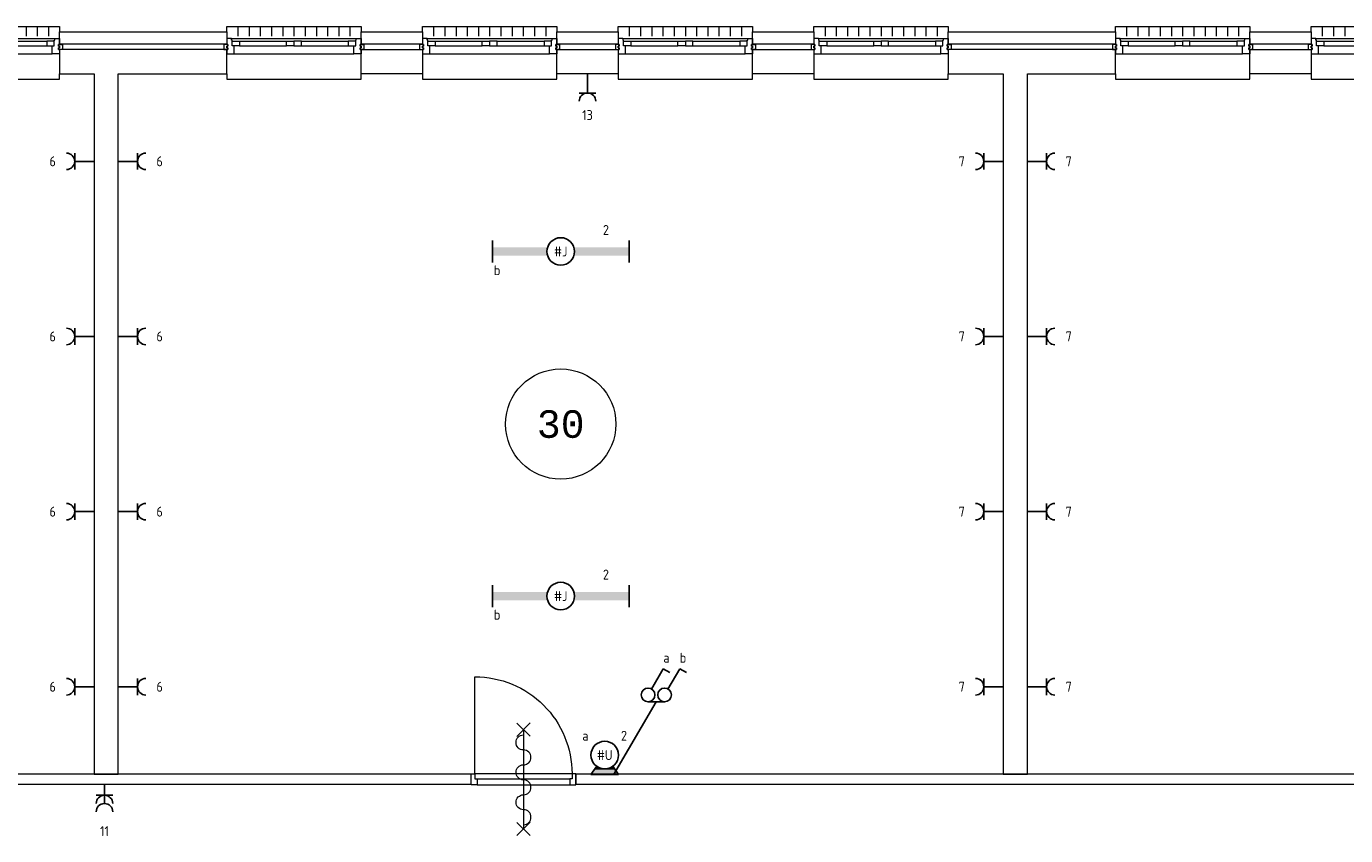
# Model space of a CAD drawing. Extents: x 1776 to 84138, y 13023 to 41651.
# Tile 12 of 21: x 30590 to 42555, y 27715 to 35059. Entities that reach past the tile are written whole.
import ezdxf
from ezdxf.enums import TextEntityAlignment as Align
from ezdxf.xclip import XClip

# ---------------------------------------------------------------- set-up
doc = ezdxf.new("R2010")
doc.units = 0
doc.header["$LTSCALE"] = 50
doc.header["$XCLIPFRAME"] = 0
doc.layers.get('0').update_dxf_attribs({"linetype": 'CONTINUOUS'})
for name, color, linetype in [('EL6222--', 3, 'CONTINUOUS'), ('EL6311--', 3, 'CONTINUOUS'), ('Xref', 8, 'CONTINUOUS'), ('Xref-1e26$0$AL$1A---_ALGEMEEN', 8, 'CONTINUOUS'), ('Xref-1e26$0$AT$1A---_TEKST050', 8, 'CONTINUOUS')]:
    doc.layers.add(name, color=color, linetype=linetype)
doc.styles.add('buro-018', font='Isocp.shx', dxfattribs={"height": 90})
doc.styles.add('Xref-1e26$0$MONOTXT', font='MONOTXT')

# ---------------------------------------------------------------- blocks, each defined once
blk = doc.blocks.new('*O66')
at = {"layer": 'Xref-1e26$0$AL$1A---_ALGEMEEN', "color": 0, "linetype": 'Continuous', "lineweight": 0}
for p, q in [((-508.33, 240), (-508.33, 150)), ((-406.66, 240), (-406.66, 150)), ((-305, 240), (-305, 150)), ((-203.33, 240), (-203.33, 150)), ((-101.66, 240), (-101.66, 150)), ((0, 240), (0, 150)), ((101.66, 240), (101.66, 150)), ((203.33, 240), (203.33, 150)), ((305, 240), (305, 150)), ((406.66, 240), (406.66, 150)), ((508.33, 240), (508.33, 150)), ((-565.5, 130), (565.5, 130)), ((-493, 106), (-67, 106)), ((-493, 63), (-67, 63)), ((67, 106), (493, 106)), ((67, 63), (493, 63)), ((-543, -9), (543, -9))]:
    blk.add_line(p, q, dxfattribs=at)
for points in [[(-610, 190), (-610, 240), (610, 240), (610, 190)], [(-610, -190), (-610, -240), (610, -240), (610, -190)]]:
    blk.add_lwpolyline(points, dxfattribs=at)
for points in [[(-610, -9), (-545.15, -9), (-543, -6.86), (-543, 63), (-560, 63), (-560, 114), (-565.5, 114), (-565.5, 127.78), (-567.72, 130), (-610, 130), (-610, 76), (-601, 76), (-601, 60), (-610, 60), (-610, 46), (-601, 46), (-601, 30), (-610, 30)], [(610, -9), (545.15, -9), (543, -6.86), (543, 63), (560, 63), (560, 114), (565.5, 114), (565.5, 127.78), (567.72, 130), (610, 130), (610, 76), (601, 76), (601, 60), (610, 60), (610, 46), (601, 46), (601, 30), (610, 30)], [(-635, 30), (-601, 30), (-601, 46), (-610, 46), (-610, 60), (-601, 60), (-601, 76), (-635, 76)], [(-560, 106), (-493, 106), (-493, 63), (-560, 63)], [(-67, 106), (0, 106), (0, 63), (-67, 63)], [(67, 106), (0, 106), (0, 63), (67, 63)], [(560, 106), (493, 106), (493, 63), (560, 63)], [(635, 30), (601, 30), (601, 46), (610, 46), (610, 60), (601, 60), (601, 76), (635, 76)]]:
    blk.add_lwpolyline(points, close=True, dxfattribs=at)
blk = doc.blocks.new('*O67')
at = {"layer": 'Xref-1e26$0$AL$1A---_ALGEMEEN', "color": 0, "linetype": 'Continuous', "lineweight": 0}
for p, q in [((-508.33, 240), (-508.33, 150)), ((-406.66, 240), (-406.66, 150)), ((-305, 240), (-305, 150)), ((-203.33, 240), (-203.33, 150)), ((-101.66, 240), (-101.66, 150)), ((0, 240), (0, 150)), ((101.66, 240), (101.66, 150)), ((203.33, 240), (203.33, 150)), ((305, 240), (305, 150)), ((406.66, 240), (406.66, 150)), ((508.33, 240), (508.33, 150)), ((-565.5, 130), (565.5, 130)), ((-493, 106), (-67, 106)), ((-493, 63), (-67, 63)), ((67, 106), (493, 106)), ((67, 63), (493, 63)), ((-543, -9), (543, -9))]:
    blk.add_line(p, q, dxfattribs=at)
for points in [[(-610, 190), (-610, 240), (610, 240), (610, 190)], [(-610, -190), (-610, -240), (610, -240), (610, -190)]]:
    blk.add_lwpolyline(points, dxfattribs=at)
for points in [[(-610, -9), (-545.15, -9), (-543, -6.86), (-543, 63), (-560, 63), (-560, 114), (-565.5, 114), (-565.5, 127.78), (-567.72, 130), (-610, 130), (-610, 76), (-601, 76), (-601, 60), (-610, 60), (-610, 46), (-601, 46), (-601, 30), (-610, 30)], [(610, -9), (545.15, -9), (543, -6.86), (543, 63), (560, 63), (560, 114), (565.5, 114), (565.5, 127.78), (567.72, 130), (610, 130), (610, 76), (601, 76), (601, 60), (610, 60), (610, 46), (601, 46), (601, 30), (610, 30)], [(-635, 30), (-601, 30), (-601, 46), (-610, 46), (-610, 60), (-601, 60), (-601, 76), (-635, 76)], [(-560, 106), (-493, 106), (-493, 63), (-560, 63)], [(-67, 106), (0, 106), (0, 63), (-67, 63)], [(67, 106), (0, 106), (0, 63), (67, 63)], [(560, 106), (493, 106), (493, 63), (560, 63)], [(635, 30), (601, 30), (601, 46), (610, 46), (610, 60), (601, 60), (601, 76), (635, 76)]]:
    blk.add_lwpolyline(points, close=True, dxfattribs=at)
blk = doc.blocks.new('*O68')
at = {"layer": 'Xref-1e26$0$AL$1A---_ALGEMEEN', "color": 0, "linetype": 'Continuous', "lineweight": 0}
for p, q in [((-508.33, 240), (-508.33, 150)), ((-406.66, 240), (-406.66, 150)), ((-305, 240), (-305, 150)), ((-203.33, 240), (-203.33, 150)), ((-101.66, 240), (-101.66, 150)), ((0, 240), (0, 150)), ((101.66, 240), (101.66, 150)), ((203.33, 240), (203.33, 150)), ((305, 240), (305, 150)), ((406.66, 240), (406.66, 150)), ((508.33, 240), (508.33, 150)), ((-565.5, 130), (565.5, 130)), ((-493, 106), (-67, 106)), ((-493, 63), (-67, 63)), ((67, 106), (493, 106)), ((67, 63), (493, 63)), ((-543, -9), (543, -9))]:
    blk.add_line(p, q, dxfattribs=at)
for points in [[(-610, 190), (-610, 240), (610, 240), (610, 190)], [(-610, -190), (-610, -240), (610, -240), (610, -190)]]:
    blk.add_lwpolyline(points, dxfattribs=at)
for points in [[(-610, -9), (-545.15, -9), (-543, -6.86), (-543, 63), (-560, 63), (-560, 114), (-565.5, 114), (-565.5, 127.78), (-567.72, 130), (-610, 130), (-610, 76), (-601, 76), (-601, 60), (-610, 60), (-610, 46), (-601, 46), (-601, 30), (-610, 30)], [(610, -9), (545.15, -9), (543, -6.86), (543, 63), (560, 63), (560, 114), (565.5, 114), (565.5, 127.78), (567.72, 130), (610, 130), (610, 76), (601, 76), (601, 60), (610, 60), (610, 46), (601, 46), (601, 30), (610, 30)], [(-635, 30), (-601, 30), (-601, 46), (-610, 46), (-610, 60), (-601, 60), (-601, 76), (-635, 76)], [(-560, 106), (-493, 106), (-493, 63), (-560, 63)], [(-67, 106), (0, 106), (0, 63), (-67, 63)], [(67, 106), (0, 106), (0, 63), (67, 63)], [(560, 106), (493, 106), (493, 63), (560, 63)], [(635, 30), (601, 30), (601, 46), (610, 46), (610, 60), (601, 60), (601, 76), (635, 76)]]:
    blk.add_lwpolyline(points, close=True, dxfattribs=at)
blk = doc.blocks.new('*O69')
at = {"layer": 'Xref-1e26$0$AL$1A---_ALGEMEEN', "color": 0, "linetype": 'Continuous', "lineweight": 0}
for p, q in [((-508.33, 240), (-508.33, 150)), ((-406.66, 240), (-406.66, 150)), ((-305, 240), (-305, 150)), ((-203.33, 240), (-203.33, 150)), ((-101.66, 240), (-101.66, 150)), ((0, 240), (0, 150)), ((101.66, 240), (101.66, 150)), ((203.33, 240), (203.33, 150)), ((305, 240), (305, 150)), ((406.66, 240), (406.66, 150)), ((508.33, 240), (508.33, 150)), ((-565.5, 130), (565.5, 130)), ((-493, 106), (-67, 106)), ((-493, 63), (-67, 63)), ((67, 106), (493, 106)), ((67, 63), (493, 63)), ((-543, -9), (543, -9))]:
    blk.add_line(p, q, dxfattribs=at)
for points in [[(-610, 190), (-610, 240), (610, 240), (610, 190)], [(-610, -190), (-610, -240), (610, -240), (610, -190)]]:
    blk.add_lwpolyline(points, dxfattribs=at)
for points in [[(-610, -9), (-545.15, -9), (-543, -6.86), (-543, 63), (-560, 63), (-560, 114), (-565.5, 114), (-565.5, 127.78), (-567.72, 130), (-610, 130), (-610, 76), (-601, 76), (-601, 60), (-610, 60), (-610, 46), (-601, 46), (-601, 30), (-610, 30)], [(610, -9), (545.15, -9), (543, -6.86), (543, 63), (560, 63), (560, 114), (565.5, 114), (565.5, 127.78), (567.72, 130), (610, 130), (610, 76), (601, 76), (601, 60), (610, 60), (610, 46), (601, 46), (601, 30), (610, 30)], [(-635, 30), (-601, 30), (-601, 46), (-610, 46), (-610, 60), (-601, 60), (-601, 76), (-635, 76)], [(-560, 106), (-493, 106), (-493, 63), (-560, 63)], [(-67, 106), (0, 106), (0, 63), (-67, 63)], [(67, 106), (0, 106), (0, 63), (67, 63)], [(560, 106), (493, 106), (493, 63), (560, 63)], [(635, 30), (601, 30), (601, 46), (610, 46), (610, 60), (601, 60), (601, 76), (635, 76)]]:
    blk.add_lwpolyline(points, close=True, dxfattribs=at)
blk = doc.blocks.new('*O70')
at = {"layer": 'Xref-1e26$0$AL$1A---_ALGEMEEN', "color": 0, "linetype": 'Continuous', "lineweight": 0}
for p, q in [((-508.33, 240), (-508.33, 150)), ((-406.66, 240), (-406.66, 150)), ((-305, 240), (-305, 150)), ((-203.33, 240), (-203.33, 150)), ((-101.66, 240), (-101.66, 150)), ((0, 240), (0, 150)), ((101.66, 240), (101.66, 150)), ((203.33, 240), (203.33, 150)), ((305, 240), (305, 150)), ((406.66, 240), (406.66, 150)), ((508.33, 240), (508.33, 150)), ((-565.5, 130), (565.5, 130)), ((-493, 106), (-67, 106)), ((-493, 63), (-67, 63)), ((67, 106), (493, 106)), ((67, 63), (493, 63)), ((-543, -9), (543, -9))]:
    blk.add_line(p, q, dxfattribs=at)
for points in [[(-610, 190), (-610, 240), (610, 240), (610, 190)], [(-610, -190), (-610, -240), (610, -240), (610, -190)]]:
    blk.add_lwpolyline(points, dxfattribs=at)
for points in [[(-610, -9), (-545.15, -9), (-543, -6.86), (-543, 63), (-560, 63), (-560, 114), (-565.5, 114), (-565.5, 127.78), (-567.72, 130), (-610, 130), (-610, 76), (-601, 76), (-601, 60), (-610, 60), (-610, 46), (-601, 46), (-601, 30), (-610, 30)], [(610, -9), (545.15, -9), (543, -6.86), (543, 63), (560, 63), (560, 114), (565.5, 114), (565.5, 127.78), (567.72, 130), (610, 130), (610, 76), (601, 76), (601, 60), (610, 60), (610, 46), (601, 46), (601, 30), (610, 30)], [(-635, 30), (-601, 30), (-601, 46), (-610, 46), (-610, 60), (-601, 60), (-601, 76), (-635, 76)], [(-560, 106), (-493, 106), (-493, 63), (-560, 63)], [(-67, 106), (0, 106), (0, 63), (-67, 63)], [(67, 106), (0, 106), (0, 63), (67, 63)], [(560, 106), (493, 106), (493, 63), (560, 63)], [(635, 30), (601, 30), (601, 46), (610, 46), (610, 60), (601, 60), (601, 76), (635, 76)]]:
    blk.add_lwpolyline(points, close=True, dxfattribs=at)
blk = doc.blocks.new('*O71')
at = {"layer": 'Xref-1e26$0$AL$1A---_ALGEMEEN', "color": 0, "linetype": 'Continuous', "lineweight": 0}
for p, q in [((-508.33, 240), (-508.33, 150)), ((-406.66, 240), (-406.66, 150)), ((-305, 240), (-305, 150)), ((-203.33, 240), (-203.33, 150)), ((-101.66, 240), (-101.66, 150)), ((0, 240), (0, 150)), ((101.66, 240), (101.66, 150)), ((203.33, 240), (203.33, 150)), ((305, 240), (305, 150)), ((406.66, 240), (406.66, 150)), ((508.33, 240), (508.33, 150)), ((-565.5, 130), (565.5, 130)), ((-493, 106), (-67, 106)), ((-493, 63), (-67, 63)), ((67, 106), (493, 106)), ((67, 63), (493, 63)), ((-543, -9), (543, -9))]:
    blk.add_line(p, q, dxfattribs=at)
for points in [[(-610, 190), (-610, 240), (610, 240), (610, 190)], [(-610, -190), (-610, -240), (610, -240), (610, -190)]]:
    blk.add_lwpolyline(points, dxfattribs=at)
for points in [[(-610, -9), (-545.15, -9), (-543, -6.86), (-543, 63), (-560, 63), (-560, 114), (-565.5, 114), (-565.5, 127.78), (-567.72, 130), (-610, 130), (-610, 76), (-601, 76), (-601, 60), (-610, 60), (-610, 46), (-601, 46), (-601, 30), (-610, 30)], [(610, -9), (545.15, -9), (543, -6.86), (543, 63), (560, 63), (560, 114), (565.5, 114), (565.5, 127.78), (567.72, 130), (610, 130), (610, 76), (601, 76), (601, 60), (610, 60), (610, 46), (601, 46), (601, 30), (610, 30)], [(-635, 30), (-601, 30), (-601, 46), (-610, 46), (-610, 60), (-601, 60), (-601, 76), (-635, 76)], [(-560, 106), (-493, 106), (-493, 63), (-560, 63)], [(-67, 106), (0, 106), (0, 63), (-67, 63)], [(67, 106), (0, 106), (0, 63), (67, 63)], [(560, 106), (493, 106), (493, 63), (560, 63)], [(635, 30), (601, 30), (601, 46), (610, 46), (610, 60), (601, 60), (601, 76), (635, 76)]]:
    blk.add_lwpolyline(points, close=True, dxfattribs=at)
blk = doc.blocks.new('*O72')
at = {"layer": 'Xref-1e26$0$AL$1A---_ALGEMEEN', "color": 0, "linetype": 'Continuous', "lineweight": 0}
for p, q in [((-508.33, 240), (-508.33, 150)), ((-406.66, 240), (-406.66, 150)), ((-305, 240), (-305, 150)), ((-203.33, 240), (-203.33, 150)), ((-101.66, 240), (-101.66, 150)), ((0, 240), (0, 150)), ((101.66, 240), (101.66, 150)), ((203.33, 240), (203.33, 150)), ((305, 240), (305, 150)), ((406.66, 240), (406.66, 150)), ((508.33, 240), (508.33, 150)), ((-565.5, 130), (565.5, 130)), ((-493, 106), (-67, 106)), ((-493, 63), (-67, 63)), ((67, 106), (493, 106)), ((67, 63), (493, 63)), ((-543, -9), (543, -9))]:
    blk.add_line(p, q, dxfattribs=at)
for points in [[(-610, 190), (-610, 240), (610, 240), (610, 190)], [(-610, -190), (-610, -240), (610, -240), (610, -190)]]:
    blk.add_lwpolyline(points, dxfattribs=at)
for points in [[(-610, -9), (-545.15, -9), (-543, -6.86), (-543, 63), (-560, 63), (-560, 114), (-565.5, 114), (-565.5, 127.78), (-567.72, 130), (-610, 130), (-610, 76), (-601, 76), (-601, 60), (-610, 60), (-610, 46), (-601, 46), (-601, 30), (-610, 30)], [(610, -9), (545.15, -9), (543, -6.86), (543, 63), (560, 63), (560, 114), (565.5, 114), (565.5, 127.78), (567.72, 130), (610, 130), (610, 76), (601, 76), (601, 60), (610, 60), (610, 46), (601, 46), (601, 30), (610, 30)], [(-635, 30), (-601, 30), (-601, 46), (-610, 46), (-610, 60), (-601, 60), (-601, 76), (-635, 76)], [(-560, 106), (-493, 106), (-493, 63), (-560, 63)], [(-67, 106), (0, 106), (0, 63), (-67, 63)], [(67, 106), (0, 106), (0, 63), (67, 63)], [(560, 106), (493, 106), (493, 63), (560, 63)], [(635, 30), (601, 30), (601, 46), (610, 46), (610, 60), (601, 60), (601, 76), (635, 76)]]:
    blk.add_lwpolyline(points, close=True, dxfattribs=at)
blk = doc.blocks.new('Xref-1e26$0$ED0881')
at = {"layer": 'Xref-1e26$0$AL$1A---_ALGEMEEN', "color": 0, "linetype": 'Continuous', "lineweight": 0}
for p, q in [((475, -400), (475, 500)), ((915, 0), (35, 0)), ((55, 100), (895, 100)), ((55, 45), (895, 45))]:
    blk.add_line(p, q, dxfattribs=at)
for points in [[(55, 100), (0, 100), (0, 0), (35, 0), (35, 45), (55, 45), (55, 100)], [(950, 0), (915, 0), (915, 45), (895, 45), (895, 100), (950, 100), (950, 0)]]:
    blk.add_lwpolyline(points, close=True, dxfattribs=at)
blk.add_lwpolyline([(35, 0), (35, -880, 0.414214), (915, 0)], format="xyb", dxfattribs=at)
blk = doc.blocks.new('Xref-1e26$0$BRW60')
at = {"layer": 'Xref-1e26$0$AL$1A---_ALGEMEEN', "color": 0, "linetype": 'Continuous', "lineweight": 0}
for p, q in [((-61.42, 393.58), (61.43, 516.42)), ((59.19, 395.81), (-59.19, 514.19)), ((-61.42, -506.42), (61.43, -383.58)), ((59.19, -504.19), (-59.19, -385.81))]:
    blk.add_line(p, q, dxfattribs=at)
blk = doc.blocks.new('*O167')
at = {"layer": 'Xref-1e26$0$AL$1A---_ALGEMEEN', "color": 0, "linetype": 'Continuous', "lineweight": 0}
blk.add_lwpolyline([(0, -407, 1), (0, -271, -1), (0, -136, 1), (0, 0, -1), (0, 136, 1), (0, 271, -1), (0, 407)], format="xyb", dxfattribs=at)
blk = doc.blocks.new('Xref-1e26$0$BRW00')
at = {"layer": 'Xref-1e26$0$AL$1A---_ALGEMEEN', "color": 0, "linetype": 'Continuous', "lineweight": 0}
blk.add_blockref('*O167', (0, 0), dxfattribs=at)
blk = doc.blocks.new('*O172')
at = {"layer": 'Xref-1e26$0$AL$1A---_ALGEMEEN', "color": 0, "linetype": 'Continuous', "lineweight": 0}
blk.add_line((0, 450), (0, -450), dxfattribs=at)
for name in ['Xref-1e26$0$BRW60', 'Xref-1e26$0$BRW00']:
    blk.add_blockref(name, (0, -5), dxfattribs=at)
blk = doc.blocks.new('Xref-1e26')
at = {"layer": 'Xref-1e26$0$AL$1A---_ALGEMEEN', "linetype": 'Continuous', "lineweight": 0}
for points in [[(106930.42, 64176.73), (108445.42, 64176.73), (108445.42, 64066.73), (106930.42, 64066.73)], [(109665.42, 64176.73), (110220.42, 64176.73), (110220.42, 64066.73), (109665.42, 64066.73)], [(111440.42, 64176.73), (111995.42, 64176.73), (111995.42, 64066.73), (111440.42, 64066.73)], [(113215.42, 64176.73), (113770.42, 64176.73), (113770.42, 64066.73), (113215.42, 64066.73)], [(114990.42, 64176.73), (116505.42, 64176.73), (116505.42, 64066.73), (114990.42, 64066.73)], [(117725.42, 64176.73), (118280.42, 64176.73), (118280.42, 64066.73), (117725.42, 64066.73)], [(107242.42, 57439.23), (107462.42, 57439.23), (107462.42, 63796.73), (108445.42, 63796.73), (108445.42, 64016.73), (106930.42, 64016.73), (106930.42, 63796.73), (107242.42, 63796.73)], [(109665.42, 64016.73), (110220.42, 64016.73), (110220.42, 63796.73), (109665.42, 63796.73)], [(111440.42, 64016.73), (111995.42, 64016.73), (111995.42, 63796.73), (111440.42, 63796.73)], [(113215.42, 64016.73), (113770.42, 64016.73), (113770.42, 63796.73), (113215.42, 63796.73)], [(115487.42, 57439.23), (115707.42, 57439.23), (115707.42, 63796.73), (116505.42, 63796.73), (116505.42, 64016.73), (114990.42, 64016.73), (114990.42, 63796.73), (115487.42, 63796.73)], [(117725.42, 64016.73), (118280.42, 64016.73), (118280.42, 63796.73), (117725.42, 63796.73)], [(103367.42, 57349.23), (110662.42, 57349.23), (110662.42, 57439.23), (103367.42, 57439.23)], [(111612.42, 57349.23), (118907.42, 57349.23), (118907.42, 57439.23), (111612.42, 57439.23)]]:
    blk.add_lwpolyline(points, close=True, dxfattribs=at)
blk.add_circle((111474.92, 60617.98), 500, dxfattribs=at)
for name, p in [('*O66', (106320.42, 63986.73)), ('*O67', (109055.42, 63986.73)), ('*O68', (110830.42, 63986.73)), ('*O69', (112605.42, 63986.73)), ('*O70', (114380.42, 63986.73)), ('*O71', (117115.42, 63986.73)), ('*O72', (118890.42, 63986.73)), ('*O172', (111137.42, 57394.23))]:
    blk.add_blockref(name, p, dxfattribs=at)
at = {"layer": 'Xref-1e26$0$AL$1A---_ALGEMEEN', "linetype": 'Continuous', "lineweight": 0, "yscale": -1}
blk.add_blockref('Xref-1e26$0$ED0881', (110662.42, 57444.23), dxfattribs=at)
at = {"layer": 'Xref-1e26$0$AT$1A---_TEKST050', "linetype": 'Continuous', "lineweight": 0, "style": 'Xref-1e26$0$MONOTXT'}
blk.add_text('30', height=250.00002, dxfattribs=at).set_placement((111474.91, 60617.97), align=Align.MIDDLE)
blk = doc.blocks.new('111304')
at = {"color": 0, "linetype": 'Continuous'}
for p, q in [((-1.5, 4.5), (1.5, 4.5)), ((0, 1), (0, 4.5))]:
    blk.add_line(p, q, dxfattribs=at)
blk.add_arc((0, 6), 1.5, 180, 0, dxfattribs=at)
at = {"color": 0, "linetype": 'Continuous', "style": 'buro-018'}
for tag, p in [('E_GKAST', (0, 11.5)), ('E_GROEP', (0, 8.5)), ('E_SGROEP', (4.5, 8.5))]:
    blk.add_attdef(tag, text='', height=1.8, dxfattribs=at).set_placement(p, align=Align.MIDDLE)
at = {"color": 0, "linetype": 'Continuous', "style": 'buro-018', "flags": 1}
for tag, p in [('E_VERMCODE', (13, 8.5)), ('E_MATCODE', (0, 0))]:
    blk.add_attdef(tag, text='', height=1.8, dxfattribs=at).set_placement(p, align=Align.MIDDLE)
blk = doc.blocks.new('E00135')
at = {"color": 0}
for p, q in [((-2.5, -3.5), (-1.45, -2.03)), ((1.45, -2.03), (2.5, -3.5)), ((2.5, -3.5), (-2.5, -3.5)), ((-1.79, -2.5), (1.79, -2.5))]:
    blk.add_line(p, q, dxfattribs=at)
for points in [[(-1.45, -2.03), (-0.5, -2.5), (-1.79, -2.5)], [(1.45, -2.03), (0.5, -2.5), (1.79, -2.5)], [(-1.79, -2.5), (1.79, -2.5), (-2.5, -3.5), (2.5, -3.5)]]:
    blk.add_solid(points, dxfattribs=at)
blk = doc.blocks.new('1115B3A-WA4')
at = {"color": 0, "linetype": 'Continuous'}
blk.add_circle((0, 0), 2.5, dxfattribs=at)
at = {"color": 0, "zscale": 50}
blk.add_blockref('E00135', (0, 0), dxfattribs=at)
at = {"color": 0, "linetype": 'Continuous', "style": 'buro-018'}
for tag, p in [('E_GKAST', (0, 8)), ('E_GROEP', (0, 5)), ('E_SGROEP', (4.5, 5)), ('E_ARMCODE', (0, 0)), ('E_SLET', (4.5, -1))]:
    blk.add_attdef(tag, text='', height=1.8, dxfattribs=at).set_placement(p, align=Align.MIDDLE)
blk = doc.blocks.new('1114A1')
at = {"color": 0, "linetype": 'Continuous'}
for p, q in [((0.62, 3.33), (2.74, 7)), ((2.74, 7), (3.95, 6.3))]:
    blk.add_line(p, q, dxfattribs=at)
blk.add_circle((0, 2.25), 1.25, dxfattribs=at)
at = {"color": 0, "linetype": 'Continuous', "style": 'buro-018'}
for tag, p in [('E_SLET1', (3.36, 9)), ('E_GROEP', (0, 0)), ('E_GKAST', (0, 0))]:
    blk.add_attdef(tag, text='', height=1.8, dxfattribs=at).set_placement(p, align=Align.MIDDLE)
at = {"color": 0, "linetype": 'Continuous', "style": 'buro-018', "flags": 1}
for tag in ['E_MATCODE', 'E_SGROEP']:
    blk.add_attdef(tag, text='', height=1.8, dxfattribs=at).set_placement((0, 0), align=Align.MIDDLE)
blk = doc.blocks.new('1115B61240')
at = {"color": 0}
for p, q in [((-12.4, 2), (-12.4, -2)), ((12.4, 2), (12.4, -2))]:
    blk.add_line(p, q, dxfattribs=at)
at = {"color": 0, "linetype": 'Continuous'}
blk.add_circle((0, 0), 2.5, dxfattribs=at)
at = {"color": 0}
for points in [[(-2.5, 0.75), (-12.4, 0.75), (-2.5, -0.75), (-12.4, -0.75)], [(2.5, 0.75), (12.4, 0.75), (2.5, -0.75), (12.4, -0.75)]]:
    blk.add_solid(points, dxfattribs=at)
at = {"color": 0, "linetype": 'Continuous', "style": 'buro-018'}
for tag, p in [('E_GKAST', (0, 8)), ('E_GROEP', (0, 5)), ('E_SGROEP', (4.5, 5)), ('E_ARMCODE', (0, 0)), ('E_SLET', (4.5, -3))]:
    blk.add_attdef(tag, text='', height=1.8, dxfattribs=at).set_placement(p, align=Align.MIDDLE)
blk = doc.blocks.new('111304A')
at = {"color": 0, "linetype": 'Continuous'}
for p, q in [((-1.5, 3), (1.5, 3)), ((0, 1), (0, 4.5))]:
    blk.add_line(p, q, dxfattribs=at)
for centre in [(0, 6), (0, 4.5)]:
    blk.add_arc(centre, 1.5, 180, 0, dxfattribs=at)
at = {"color": 0, "linetype": 'Continuous', "style": 'buro-018'}
for tag, p in [('E_GKAST', (0, 11.5)), ('E_GROEP', (0, 8.5)), ('E_SGROEP', (4.5, 8.5))]:
    blk.add_attdef(tag, text='', height=1.8, dxfattribs=at).set_placement(p, align=Align.MIDDLE)
at = {"color": 0, "linetype": 'Continuous', "style": 'buro-018', "flags": 1}
for tag, p in [('E_VERMCODE', (13, 8.5)), ('E_MATCODE', (0, 0))]:
    blk.add_attdef(tag, text='', height=1.8, dxfattribs=at).set_placement(p, align=Align.MIDDLE)

msp = doc.modelspace()

# ---------------------------------------------------------------- linework, layer by layer
at = {"layer": 'EL6311--', "color": 1}
for p, q in [((36303, 28929), (35915, 28268)), ((36228, 28929), (36378, 28929))]:
    msp.add_line(p, q, dxfattribs=at)

# ---------------------------------------------------------------- block references
at = {"layer": 'EL6222--'}
ref = msp.add_blockref('111304', (35679, 34679), dxfattribs=dict(at, xscale=50, yscale=50, zscale=50, rotation=180))
ref.add_attrib('E_GROEP', '13', dxfattribs={"layer": '0', "color": 1, "linetype": 'Continuous', "height": 90, "style": 'buro-018'}).set_placement((35679, 34254), align=Align.MIDDLE)
ref = msp.add_blockref('111304', (31253, 33834), dxfattribs=dict(at, xscale=50, yscale=50, zscale=50, rotation=90))
ref.add_attrib('E_GROEP', '6', dxfattribs={"layer": '0', "color": 1, "linetype": 'Continuous', "height": 90, "style": 'buro-018'}).set_placement((30828, 33834), align=Align.MIDDLE)
ref = msp.add_blockref('111304', (31373, 33834), dxfattribs=dict(at, xscale=50, yscale=50, zscale=50, rotation=270))
ref.add_attrib('E_GROEP', '6', dxfattribs={"layer": '0', "color": 1, "linetype": 'Continuous', "height": 90, "style": 'buro-018'}).set_placement((31798, 33834), align=Align.MIDDLE)
ref = msp.add_blockref('111304', (39498, 33834), dxfattribs=dict(at, xscale=50, yscale=50, zscale=50, rotation=90))
ref.add_attrib('E_GROEP', '7', dxfattribs={"layer": '0', "color": 1, "linetype": 'Continuous', "height": 90, "style": 'buro-018'}).set_placement((39073, 33834), align=Align.MIDDLE)
ref = msp.add_blockref('111304', (39618, 33834), dxfattribs=dict(at, xscale=50, yscale=50, zscale=50, rotation=270))
ref.add_attrib('E_GROEP', '7', dxfattribs={"layer": '0', "color": 1, "linetype": 'Continuous', "height": 90, "style": 'buro-018'}).set_placement((40043, 33834), align=Align.MIDDLE)
ref = msp.add_blockref('111304', (31253, 32245), dxfattribs=dict(at, xscale=50, yscale=50, zscale=50, rotation=90))
ref.add_attrib('E_GROEP', '6', dxfattribs={"layer": '0', "color": 1, "linetype": 'Continuous', "height": 90, "style": 'buro-018'}).set_placement((30828, 32245), align=Align.MIDDLE)
ref = msp.add_blockref('111304', (31373, 32245), dxfattribs=dict(at, xscale=50, yscale=50, zscale=50, rotation=270))
ref.add_attrib('E_GROEP', '6', dxfattribs={"layer": '0', "color": 1, "linetype": 'Continuous', "height": 90, "style": 'buro-018'}).set_placement((31798, 32245), align=Align.MIDDLE)
ref = msp.add_blockref('111304', (39498, 32245), dxfattribs=dict(at, xscale=50, yscale=50, zscale=50, rotation=90))
ref.add_attrib('E_GROEP', '7', dxfattribs={"layer": '0', "color": 1, "linetype": 'Continuous', "height": 90, "style": 'buro-018'}).set_placement((39073, 32245), align=Align.MIDDLE)
ref = msp.add_blockref('111304', (39618, 32245), dxfattribs=dict(at, xscale=50, yscale=50, zscale=50, rotation=270))
ref.add_attrib('E_GROEP', '7', dxfattribs={"layer": '0', "color": 1, "linetype": 'Continuous', "height": 90, "style": 'buro-018'}).set_placement((40043, 32245), align=Align.MIDDLE)
ref = msp.add_blockref('111304', (31253, 30655), dxfattribs=dict(at, xscale=50, yscale=50, zscale=50, rotation=90))
ref.add_attrib('E_GROEP', '6', dxfattribs={"layer": '0', "color": 1, "linetype": 'Continuous', "height": 90, "style": 'buro-018'}).set_placement((30828, 30655), align=Align.MIDDLE)
ref = msp.add_blockref('111304', (31373, 30655), dxfattribs=dict(at, xscale=50, yscale=50, zscale=50, rotation=270))
ref.add_attrib('E_GROEP', '6', dxfattribs={"layer": '0', "color": 1, "linetype": 'Continuous', "height": 90, "style": 'buro-018'}).set_placement((31798, 30655), align=Align.MIDDLE)
ref = msp.add_blockref('111304', (39498, 30655), dxfattribs=dict(at, xscale=50, yscale=50, zscale=50, rotation=90))
ref.add_attrib('E_GROEP', '7', dxfattribs={"layer": '0', "color": 1, "linetype": 'Continuous', "height": 90, "style": 'buro-018'}).set_placement((39073, 30655), align=Align.MIDDLE)
ref = msp.add_blockref('111304', (39618, 30655), dxfattribs=dict(at, xscale=50, yscale=50, zscale=50, rotation=270))
ref.add_attrib('E_GROEP', '7', dxfattribs={"layer": '0', "color": 1, "linetype": 'Continuous', "height": 90, "style": 'buro-018'}).set_placement((40043, 30655), align=Align.MIDDLE)
ref = msp.add_blockref('111304', (31253, 29066), dxfattribs=dict(at, xscale=50, yscale=50, zscale=50, rotation=90))
ref.add_attrib('E_GROEP', '6', dxfattribs={"layer": '0', "color": 1, "linetype": 'Continuous', "height": 90, "style": 'buro-018'}).set_placement((30828, 29066), align=Align.MIDDLE)
ref = msp.add_blockref('111304', (31373, 29066), dxfattribs=dict(at, xscale=50, yscale=50, zscale=50, rotation=270))
ref.add_attrib('E_GROEP', '6', dxfattribs={"layer": '0', "color": 1, "linetype": 'Continuous', "height": 90, "style": 'buro-018'}).set_placement((31798, 29066), align=Align.MIDDLE)
ref = msp.add_blockref('111304', (39498, 29066), dxfattribs=dict(at, xscale=50, yscale=50, zscale=50, rotation=90))
ref.add_attrib('E_GROEP', '7', dxfattribs={"layer": '0', "color": 1, "linetype": 'Continuous', "height": 90, "style": 'buro-018'}).set_placement((39073, 29066), align=Align.MIDDLE)
ref = msp.add_blockref('111304', (39618, 29066), dxfattribs=dict(at, xscale=50, yscale=50, zscale=50, rotation=270))
ref.add_attrib('E_GROEP', '7', dxfattribs={"layer": '0', "color": 1, "linetype": 'Continuous', "height": 90, "style": 'buro-018'}).set_placement((40043, 29066), align=Align.MIDDLE)
ref = msp.add_blockref('111304A', (31298, 28231), dxfattribs=dict(at, xscale=50, yscale=50, zscale=50, rotation=180))
ref.add_attrib('E_GROEP', '11', dxfattribs={"layer": '0', "color": 1, "linetype": 'Continuous', "height": 90, "style": 'buro-018'}).set_placement((31298, 27756), align=Align.MIDDLE)
at = {"layer": 'EL6311--'}
ref = msp.add_blockref('1115B61240', (35436, 33016), dxfattribs=dict(at, xscale=50, yscale=50, zscale=50))
ref.add_attrib('E_ARMCODE', '#J', dxfattribs={"layer": '0', "color": 1, "linetype": 'Continuous', "height": 90, "style": 'buro-018'}).set_placement((35436, 33016), align=Align.MIDDLE)
ref.add_attrib('E_SLET', 'b', dxfattribs={"layer": '0', "color": 1, "linetype": 'Continuous', "height": 90, "style": 'buro-018'}).set_placement((34859, 32846), align=Align.MIDDLE)
ref.add_attrib('E_GROEP', '2', dxfattribs={"layer": '0', "color": 1, "linetype": 'Continuous', "height": 90, "style": 'buro-018'}).set_placement((35846, 33211), align=Align.MIDDLE)
ref = msp.add_blockref('1115B61240', (35436, 29889), dxfattribs=dict(at, xscale=50, yscale=50, zscale=50))
ref.add_attrib('E_ARMCODE', '#J', dxfattribs={"layer": '0', "color": 1, "linetype": 'Continuous', "height": 90, "style": 'buro-018'}).set_placement((35436, 29889), align=Align.MIDDLE)
ref.add_attrib('E_SLET', 'b', dxfattribs={"layer": '0', "color": 1, "linetype": 'Continuous', "height": 90, "style": 'buro-018'}).set_placement((34859, 29720), align=Align.MIDDLE)
ref.add_attrib('E_GROEP', '2', dxfattribs={"layer": '0', "color": 1, "linetype": 'Continuous', "height": 90, "style": 'buro-018'}).set_placement((35846, 30084), align=Align.MIDDLE)
ref = msp.add_blockref('1114A1', (36228, 28879), dxfattribs=dict(at, xscale=50, yscale=50, zscale=50))
ref.add_attrib('E_SLET1', 'a', dxfattribs={"layer": '0', "color": 1, "linetype": 'Continuous', "height": 90, "style": 'buro-018'}).set_placement((36395, 29329), align=Align.MIDDLE)
ref = msp.add_blockref('1114A1', (36378, 28879), dxfattribs=dict(at, xscale=50, yscale=50, zscale=50))
ref.add_attrib('E_SLET1', 'b', dxfattribs={"layer": '0', "color": 1, "linetype": 'Continuous', "height": 90, "style": 'buro-018'}).set_placement((36545, 29329), align=Align.MIDDLE)
ref = msp.add_blockref('1115B3A-WA4', (35835, 28446), dxfattribs=dict(at, xscale=50, yscale=50, zscale=50))
ref.add_attrib('E_ARMCODE', '#U', dxfattribs={"layer": '0', "color": 1, "linetype": 'Continuous', "height": 90, "style": 'buro-018'}).set_placement((35835, 28446), align=Align.MIDDLE)
ref.add_attrib('E_SLET', 'a', dxfattribs={"layer": '0', "color": 1, "linetype": 'Continuous', "height": 90, "style": 'buro-018'}).set_placement((35660, 28621), align=Align.MIDDLE)
ref.add_attrib('E_GROEP', '2', dxfattribs={"layer": '0', "color": 1, "linetype": 'Continuous', "height": 90, "style": 'buro-018'}).set_placement((36010, 28621), align=Align.MIDDLE)
at = {"layer": 'Xref', "color": 8}
ref = msp.add_blockref('Xref-1e26', (-76039, -29168), dxfattribs=at)
XClip(ref).set_block_clipping_path([(78159.3219657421, 42190.8042191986), (160177.2440203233, 70818.631955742)])

doc.saveas('drawing.dxf')
